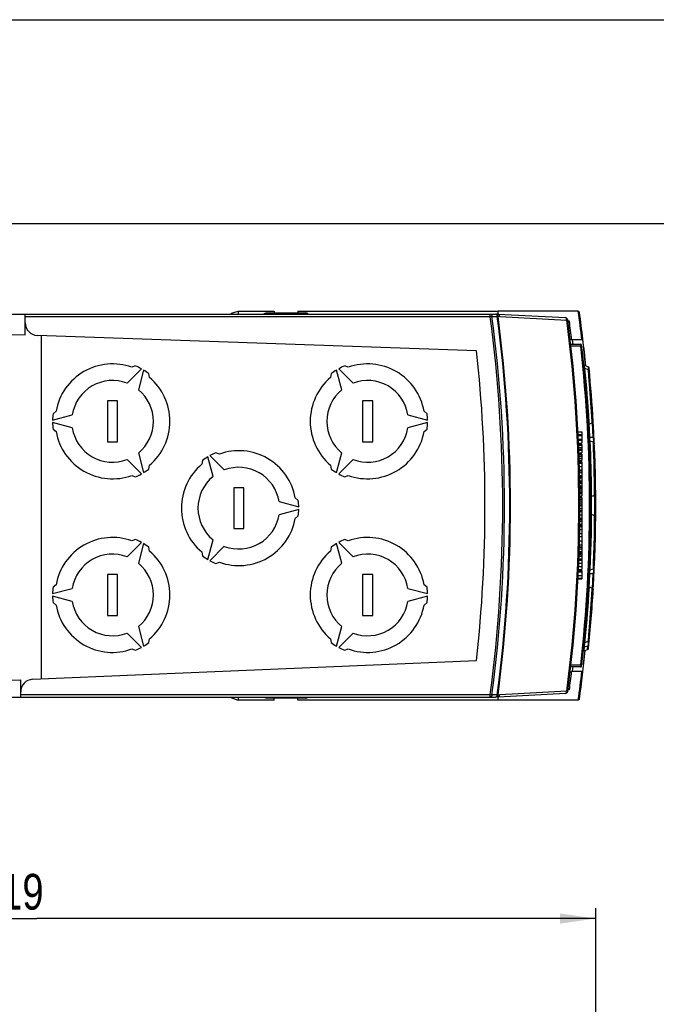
# Model space of a CAD drawing. Extents: x 0 to 594, y 0 to 420.
# Tile 13 of 27: x 287 to 349, y 324 to 420. Entities that reach past the tile are written whole.
import ezdxf

# ---------------------------------------------------------------- set-up
doc = ezdxf.new("R2010")
doc.units = 0
doc.header["$LTSCALE"] = 32.67
doc.layers.get('0').update_dxf_attribs({"linetype": 'CONTINUOUS'})
doc.styles.get("Standard").update_dxf_attribs({"font": 'txt', "width": 0.8})
doc.dimstyles.get("Standard").update_dxf_attribs({"dimtxt": 2.5, "dimasz": 2.5, "dimexe": 1.25, "dimexo": 0.625, "dimtad": 1, "dimcen": 2.5, "dimazin": 3, "dimtfac": 1, "dimtmove": 0, "dimatfit": 3})

# ---------------------------------------------------------------- blocks, each defined once
blk = doc.blocks.new('_FILLED')
at = {"color": 0, "linetype": 'BYBLOCK'}
blk.add_solid([(0, 0), (-1, 0.143), (-1, -0.143)], dxfattribs=at)
blk = doc.blocks.new('*D12')
at = {"color": 2, "linetype": 'CONTINUOUS'}
for p, q in [((233.595, 323.054), (233.595, 332.97)), ((343.147, 278.639), (343.147, 332.97)), ((233.595, 331.97), (288.371, 331.97)), ((343.147, 331.97), (288.371, 331.97))]:
    blk.add_line(p, q, dxfattribs=at)
at = {"color": 2, "linetype": 'CONTINUOUS', "xscale": 3.5, "yscale": 3.5, "zscale": 3.5, "rotation": 180}
blk.add_blockref('_FILLED', (233.595, 331.97), dxfattribs=at)
at = {"color": 2, "linetype": 'CONTINUOUS', "xscale": 3.5, "yscale": 3.5, "zscale": 3.5}
blk.add_blockref('_FILLED', (343.147, 331.97), dxfattribs=at)
at = {"color": 5, "linetype": 'CONTINUOUS', "width": 0.8}
blk.add_text('219', height=3.5, dxfattribs=at).set_placement((282.792, 332.845))

msp = doc.modelspace()

# ---------------------------------------------------------------- linework, layer by layer
at = {"color": 7, "linetype": 'CONTINUOUS'}
for p, q in [((0, 420), (594, 420)), ((573, 400), (21, 400)), ((233.595, 391.162), (333.326, 391.162)), ((287.237, 389.127), (287.237, 391.162)), ((307.44, 391.25), (308.095, 391.468)), ((307.44, 391.162), (307.44, 391.25)), ((308.095, 391.468), (308.095, 391.162)), ((308.095, 391.468), (311.645, 391.468)), ((310.643, 391.218), (310.853, 391.288)), ((310.643, 391.218), (310.643, 391.162)), ((310.853, 391.288), (314.737, 391.288)), ((310.853, 391.288), (310.853, 391.162)), ((311.645, 391.468), (311.645, 391.288)), ((313.945, 391.468), (333.595, 391.468)), ((313.945, 391.468), (313.945, 391.288)), ((314.737, 391.288), (314.736, 391.162)), ((314.946, 391.218), (314.737, 391.288)), ((314.946, 391.162), (314.946, 391.218)), ((333.595, 391.162), (333.369, 391.155)), ((333.595, 391.162), (333.595, 391.468)), ((341.441, 391.464), (333.595, 391.464)), ((333.595, 391.162), (340.173, 390.818)), ((333.651, 391.143), (333.599, 391.162)), ((333.741, 390.933), (333.727, 391.02)), ((341.441, 391.464), (341.556, 391.363)), ((340.566, 390.463), (340.425, 390.463)), ((340.438, 390.362), (340.569, 390.366)), ((285.845, 389.176), (287.237, 389.127)), ((331.464, 387.583), (288.419, 389.086)), ((341.876, 388.662), (340.79, 388.662)), ((340.693, 388.212), (341.663, 388.212)), ((297.214, 384.402), (298.623, 385.812)), ((298.059, 386.084), (297.696, 385.956)), ((317.966, 385.812), (319.376, 384.402)), ((318.893, 385.956), (318.531, 386.084)), ((342.402, 386.005), (342.058, 386.13)), ((342.43, 385.705), (342.088, 385.83)), ((298.84, 385.687), (298.324, 383.761)), ((299.428, 384.956), (299.358, 385.334)), ((317.232, 385.334), (317.161, 384.956)), ((318.266, 383.761), (317.75, 385.687)), ((295.295, 382.662), (295.295, 378.662)), ((296.295, 382.662), (295.295, 382.662)), ((296.295, 378.662), (296.295, 382.662)), ((321.295, 382.662), (320.295, 382.662)), ((320.295, 382.662), (320.295, 378.662)), ((321.295, 378.662), (321.295, 382.662)), ((289.921, 380.787), (291.846, 381.303)), ((290.259, 381.662), (289.968, 381.412)), ((324.743, 381.303), (326.668, 380.787)), ((326.622, 381.412), (326.33, 381.662)), ((291.846, 380.022), (289.921, 380.537)), ((326.668, 380.537), (324.743, 380.022)), ((342.806, 380.503), (342.526, 380.401)), ((342.906, 380.628), (342.903, 380.641)), ((289.968, 379.912), (290.259, 379.662)), ((326.33, 379.662), (326.622, 379.912)), ((341.407, 379.652), (341.795, 379.652)), ((341.421, 379.374), (341.795, 379.374)), ((341.426, 379.29), (341.795, 379.29)), ((341.795, 379.652), (341.795, 378.532)), ((295.295, 378.662), (296.295, 378.662)), ((320.295, 378.662), (321.295, 378.662)), ((341.444, 378.903), (341.795, 378.903)), ((341.448, 378.828), (341.795, 378.828)), ((341.461, 378.532), (341.795, 378.532)), ((341.467, 378.386), (341.795, 378.386)), ((341.795, 378.386), (341.795, 377.579)), ((342.917, 378.612), (342.597, 378.728)), ((298.324, 377.564), (298.84, 375.638)), ((305.641, 375.261), (305.125, 377.187)), ((305.342, 377.312), (306.751, 375.902)), ((306.269, 377.456), (305.906, 377.584)), ((317.75, 375.638), (318.266, 377.564)), ((341.489, 377.839), (341.795, 377.839)), ((341.499, 377.579), (341.795, 377.579)), ((341.504, 377.447), (341.795, 377.447)), ((341.509, 377.296), (341.795, 377.296)), ((341.795, 377.447), (341.795, 376.835)), ((298.623, 375.513), (297.214, 376.923)), ((299.358, 375.991), (299.428, 376.369)), ((304.607, 376.834), (304.537, 376.456)), ((317.161, 376.369), (317.232, 375.991)), ((319.376, 376.923), (317.966, 375.513)), ((341.525, 376.835), (341.795, 376.835)), ((341.529, 376.691), (341.795, 376.691)), ((341.795, 376.691), (341.795, 375.649)), ((297.696, 375.369), (298.059, 375.241)), ((318.531, 375.241), (318.893, 375.369)), ((341.553, 375.81), (341.795, 375.81)), ((341.557, 375.642), (341.795, 375.642)), ((341.564, 375.365), (341.795, 375.365)), ((341.568, 375.126), (341.795, 375.126)), ((341.795, 375.642), (341.795, 375.365)), ((341.795, 375.35), (341.795, 375.131)), ((341.795, 375.126), (341.795, 374.626)), ((308.67, 374.162), (307.67, 374.162)), ((307.67, 374.162), (307.67, 370.162)), ((308.67, 370.162), (308.67, 374.162)), ((341.574, 374.85), (341.795, 374.85)), ((341.577, 374.611), (341.795, 374.611)), ((341.582, 374.334), (341.795, 374.334)), ((341.583, 374.242), (341.795, 374.242)), ((341.795, 374.611), (341.795, 373.607)), ((341.584, 374.145), (341.795, 374.145)), ((341.59, 373.6), (341.795, 373.6)), ((341.592, 373.347), (341.795, 373.347)), ((341.593, 373.203), (341.795, 373.203)), ((341.795, 373.6), (341.795, 373.347)), ((341.795, 373.203), (341.795, 371.06)), ((343.044, 373.408), (342.744, 373.299)), ((312.119, 372.803), (314.044, 372.287)), ((313.997, 372.912), (313.706, 373.162)), ((341.593, 373.052), (341.795, 373.052)), ((341.595, 372.591), (341.795, 372.591)), ((341.595, 372.414), (341.795, 372.414)), ((314.044, 372.037), (312.119, 371.522)), ((313.706, 371.162), (313.997, 371.412)), ((341.594, 372.138), (341.795, 372.138)), ((341.594, 371.941), (341.795, 371.941)), ((343.044, 371.417), (342.744, 371.526)), ((341.58, 370.385), (341.795, 370.385)), ((341.58, 370.351), (341.795, 370.351)), ((341.583, 370.598), (341.795, 370.598)), ((341.586, 370.874), (341.795, 370.874)), ((341.588, 371.06), (341.795, 371.06)), ((341.588, 371.035), (341.795, 371.035)), ((341.795, 371.035), (341.795, 370.598)), ((341.795, 370.584), (341.795, 370.369)), ((341.795, 370.351), (341.795, 368.389)), ((307.67, 370.162), (308.67, 370.162)), ((341.562, 369.372), (341.795, 369.372)), ((341.568, 369.693), (341.795, 369.693)), ((341.575, 370.074), (341.795, 370.074)), ((297.214, 367.402), (298.623, 368.812)), ((298.059, 369.084), (297.696, 368.956)), ((298.84, 368.687), (298.324, 366.761)), ((305.125, 367.138), (305.641, 369.064)), ((306.751, 368.423), (305.342, 367.013)), ((318.266, 366.761), (317.75, 368.687)), ((317.966, 368.812), (319.376, 367.402)), ((318.893, 368.956), (318.531, 369.084)), ((341.537, 368.389), (341.795, 368.389)), ((299.428, 367.956), (299.358, 368.334)), ((304.537, 367.869), (304.607, 367.491)), ((317.232, 368.334), (317.161, 367.956)), ((341.507, 367.461), (341.795, 367.461)), ((341.513, 367.626), (341.795, 367.626)), ((341.522, 367.902), (341.795, 367.902)), ((341.531, 368.178), (341.795, 368.178)), ((341.536, 368.342), (341.795, 368.342)), ((341.795, 368.342), (341.795, 368.186)), ((341.795, 368.178), (341.795, 367.902)), ((341.795, 367.894), (341.795, 366.156)), ((305.906, 366.741), (306.269, 366.869)), ((341.467, 366.443), (341.795, 366.443)), ((341.481, 366.77), (341.795, 366.77)), ((341.492, 367.055), (341.795, 367.055)), ((341.497, 367.185), (341.795, 367.185)), ((296.295, 365.662), (295.295, 365.662)), ((295.295, 365.662), (295.295, 361.662)), ((296.295, 361.662), (296.295, 365.662)), ((321.295, 365.662), (320.295, 365.662)), ((320.295, 365.662), (320.295, 361.662)), ((321.295, 361.662), (321.295, 365.662)), ((341.45, 366.045), (341.795, 366.045)), ((341.455, 366.156), (341.795, 366.156)), ((341.795, 366.045), (341.795, 365.24)), ((342.917, 366.213), (342.597, 366.097)), ((290.259, 364.662), (289.968, 364.412)), ((326.622, 364.412), (326.33, 364.662)), ((341.411, 365.24), (341.795, 365.24)), ((341.413, 365.289), (341.795, 365.289)), ((289.921, 363.787), (291.846, 364.303)), ((324.743, 364.303), (326.668, 363.787)), ((342.806, 364.322), (342.526, 364.424)), ((342.9, 364.174), (342.906, 364.197)), ((291.846, 363.022), (289.921, 363.537)), ((289.968, 362.912), (290.259, 362.662)), ((326.668, 363.537), (324.743, 363.022)), ((326.33, 362.662), (326.622, 362.912)), ((295.295, 361.662), (296.295, 361.662)), ((320.295, 361.662), (321.295, 361.662)), ((298.623, 358.513), (297.214, 359.923)), ((298.324, 360.564), (298.84, 358.638)), ((317.75, 358.638), (318.266, 360.564)), ((319.376, 359.923), (317.966, 358.513)), ((299.358, 358.991), (299.428, 359.369)), ((317.161, 359.369), (317.232, 358.991)), ((342.43, 359.119), (342.088, 358.995)), ((297.696, 358.369), (298.059, 358.241)), ((318.531, 358.241), (318.893, 358.369)), ((342.008, 358.195), (342.353, 358.32)), ((287.967, 355.398), (331.465, 357.257)), ((341.663, 356.612), (340.693, 356.612)), ((341.876, 356.162), (340.79, 356.162)), ((285.845, 355.307), (286.795, 355.347)), ((286.795, 353.662), (286.795, 355.347)), ((340.173, 354.007), (333.595, 353.662)), ((340.566, 354.362), (340.425, 354.362)), ((340.569, 354.459), (340.438, 354.462)), ((233.595, 353.662), (333.326, 353.662)), ((307.44, 353.662), (307.44, 353.575)), ((307.44, 353.575), (308.095, 353.357)), ((308.095, 353.662), (308.095, 353.357)), ((311.645, 353.357), (308.095, 353.357)), ((310.643, 353.662), (310.643, 353.607)), ((310.853, 353.537), (310.643, 353.607)), ((310.853, 353.537), (310.853, 353.662)), ((314.737, 353.537), (310.853, 353.537)), ((311.645, 353.357), (311.645, 353.537)), ((313.945, 353.357), (313.945, 353.537)), ((333.595, 353.357), (313.945, 353.357)), ((314.736, 353.662), (314.737, 353.537)), ((314.737, 353.537), (314.946, 353.607)), ((314.946, 353.607), (314.946, 353.662)), ((333.595, 353.662), (333.369, 353.67)), ((333.595, 353.357), (333.595, 353.662)), ((341.441, 353.361), (333.595, 353.361)), ((333.696, 353.731), (333.727, 353.804)), ((333.727, 353.804), (333.741, 353.892)), ((341.556, 353.462), (341.441, 353.361))]:
    msp.add_line(p, q, dxfattribs=at)
at = {"color": 9, "linetype": 'CONTINUOUS'}
for p, q in [((332.81, 390.912), (287.237, 390.912)), ((332.808, 390.912), (332.808, 391.162)), ((332.983, 390.936), (332.808, 390.912)), ((332.983, 390.936), (333.501, 390.936)), ((333.501, 390.936), (333.483, 391.024)), ((333.574, 390.945), (333.501, 390.936)), ((333.741, 390.933), (333.574, 390.927)), ((333.741, 390.933), (340.308, 390.588)), ((340.408, 390.601), (340.308, 390.588)), ((288.845, 355.435), (288.845, 389.071)), ((341.674, 388.012), (340.728, 388.012)), ((341.663, 388.212), (341.674, 388.012)), ((341.773, 388.024), (341.674, 388.012)), ((342.151, 385.198), (342.088, 385.83)), ((342.27, 383.899), (342.151, 385.198)), ((342.487, 385.052), (342.43, 385.705)), ((342.548, 384.313), (342.487, 385.052)), ((342.322, 383.279), (342.27, 383.899)), ((342.617, 383.421), (342.548, 384.313)), ((342.373, 382.647), (342.322, 383.279)), ((342.684, 382.483), (342.617, 383.421)), ((342.418, 382.043), (342.373, 382.647)), ((342.472, 381.255), (342.418, 382.043)), ((342.769, 381.159), (342.684, 382.483)), ((342.516, 380.566), (342.472, 381.255)), ((342.806, 380.503), (342.769, 381.159)), ((342.539, 379.893), (342.51, 380.391)), ((342.526, 380.401), (342.516, 380.566)), ((342.896, 379.068), (342.822, 380.504)), ((342.582, 379.078), (342.539, 379.893)), ((342.896, 379.068), (342.582, 379.078)), ((341.47, 378.327), (341.795, 378.327)), ((341.479, 378.112), (341.795, 378.112)), ((342.626, 378.094), (342.597, 378.728)), ((342.655, 377.372), (342.626, 378.094)), ((342.919, 378.667), (342.913, 378.613)), ((342.943, 377.956), (342.917, 378.612)), ((342.924, 378.773), (342.919, 378.667)), ((342.921, 378.883), (342.924, 378.773)), ((342.95, 378.592), (342.96, 378.597)), ((342.961, 378.597), (342.996, 378.634)), ((342.996, 378.634), (343.007, 378.678)), ((341.486, 377.94), (341.795, 377.94)), ((341.512, 377.216), (341.795, 377.216)), ((342.676, 376.795), (342.655, 377.372)), ((342.986, 376.632), (342.943, 377.956)), ((341.519, 377.028), (341.795, 377.028)), ((341.533, 376.578), (341.795, 376.578)), ((341.542, 376.25), (341.795, 376.25)), ((342.695, 376.175), (342.676, 376.795)), ((342.711, 375.545), (342.695, 376.175)), ((343.009, 375.694), (342.986, 376.632)), ((341.551, 375.921), (341.795, 375.921)), ((341.564, 375.333), (341.795, 375.333)), ((341.566, 375.231), (341.795, 375.231)), ((341.568, 375.16), (341.795, 375.16)), ((342.724, 374.942), (342.711, 375.545)), ((343.027, 374.802), (343.009, 375.694)), ((341.574, 374.819), (341.795, 374.819)), ((341.576, 374.725), (341.795, 374.725)), ((341.577, 374.643), (341.795, 374.643)), ((342.736, 374.153), (342.724, 374.942)), ((342.743, 373.464), (342.736, 374.153)), ((343.031, 374.533), (343.027, 374.802)), ((343.041, 373.706), (343.031, 374.533)), ((341.585, 374.068), (341.795, 374.068)), ((341.587, 373.862), (341.795, 373.862)), ((341.589, 373.689), (341.795, 373.689)), ((342.745, 372.029), (342.743, 373.464)), ((341.594, 372.972), (341.795, 372.972)), ((341.594, 372.784), (341.795, 372.784)), ((341.592, 371.5), (341.795, 371.5)), ((341.594, 371.829), (341.795, 371.829)), ((342.737, 370.794), (342.745, 372.029)), ((343.041, 371.116), (343.048, 372.047)), ((341.581, 370.468), (341.795, 370.468)), ((341.583, 370.567), (341.795, 370.567)), ((341.589, 371.171), (341.795, 371.171)), ((342.723, 369.805), (342.737, 370.794)), ((343.031, 370.29), (343.041, 371.116)), ((342.994, 368.496), (343.016, 369.433)), ((343.016, 369.433), (343.031, 370.29)), ((341.542, 368.562), (341.795, 368.562)), ((341.552, 368.973), (341.795, 368.973)), ((342.968, 367.605), (342.994, 368.496)), ((341.516, 367.72), (341.795, 367.72)), ((341.519, 367.815), (341.795, 367.815)), ((341.521, 367.869), (341.795, 367.869)), ((342.637, 366.99), (342.677, 368.076)), ((342.943, 366.868), (342.968, 367.605)), ((342.917, 366.213), (342.943, 366.868)), ((341.428, 365.58), (341.795, 365.58)), ((341.445, 365.933), (341.795, 365.933)), ((342.539, 364.931), (342.582, 365.747)), ((342.582, 365.747), (342.896, 365.757)), ((342.858, 364.986), (342.896, 365.757)), ((342.914, 365.863), (342.896, 365.757)), ((342.913, 366.212), (342.921, 366.131)), ((342.923, 365.994), (342.914, 365.863)), ((342.921, 366.131), (342.923, 365.994)), ((342.51, 364.434), (342.539, 364.931)), ((342.822, 364.312), (342.858, 364.986)), ((342.438, 363.068), (342.486, 363.789)), ((342.486, 363.789), (342.526, 364.424)), ((342.684, 362.339), (342.769, 363.666)), ((342.769, 363.666), (342.806, 364.322)), ((342.396, 362.49), (342.438, 363.068)), ((342.349, 361.869), (342.396, 362.49)), ((342.617, 361.401), (342.684, 362.339)), ((342.151, 359.628), (342.271, 360.932)), ((342.548, 360.508), (342.617, 361.401)), ((342.43, 359.119), (342.487, 359.772)), ((342.487, 359.772), (342.548, 360.508)), ((342.019, 359.031), (342.007, 359.048)), ((342.088, 358.931), (342.105, 359.001)), ((342.411, 359.085), (342.105, 359.001)), ((342.404, 358.739), (342.388, 358.684)), ((342.414, 358.833), (342.404, 358.739)), ((342.414, 359.121), (342.411, 359.085)), ((342.411, 359.085), (342.416, 358.954)), ((342.416, 358.954), (342.414, 358.833)), ((342.008, 358.195), (342.048, 358.591)), ((342.048, 358.591), (342.388, 358.684)), ((342.353, 358.32), (342.388, 358.684)), ((340.728, 356.812), (341.674, 356.812)), ((341.674, 356.812), (341.663, 356.612)), ((341.674, 356.812), (341.773, 356.801)), ((286.795, 353.912), (332.81, 353.912)), ((332.808, 353.912), (332.983, 353.889)), ((332.808, 353.662), (332.808, 353.912)), ((340.308, 354.237), (333.741, 353.892)), ((340.308, 354.237), (340.408, 354.224)), ((333.501, 353.889), (332.983, 353.889)), ((333.501, 353.889), (333.574, 353.88)), ((333.574, 353.898), (333.741, 353.892))]:
    msp.add_line(p, q, dxfattribs=at)
for points in [[(332.808, 391.162), (332.871, 391.146), (332.926, 391.097), (332.965, 391.024), (332.983, 390.936)], [(333.483, 391.024), (333.444, 391.097), (333.389, 391.146), (333.326, 391.162)], [(340.308, 390.588), (340.298, 390.675), (340.268, 390.749), (340.225, 390.798), (340.173, 390.818)], [(342.055, 386.033), (342.052, 386.076), (342.051, 386.107), (342.053, 386.125), (342.058, 386.13)], [(342.071, 385.915), (342.062, 385.979), (342.055, 386.033)], [(342.085, 385.832), (342.084, 385.839), (342.071, 385.915)], [(342.402, 386.005), (342.414, 385.979), (342.423, 385.913)], [(342.423, 385.913), (342.43, 385.812), (342.433, 385.704)], [(342.582, 379.078), (342.531, 379.101), (342.497, 379.137), (342.483, 379.182)], [(342.573, 378.93), (342.574, 378.983), (342.576, 379.033), (342.582, 379.078)], [(342.994, 378.962), (342.98, 379.007), (342.946, 379.044), (342.896, 379.068)], [(342.896, 379.068), (342.911, 378.984), (342.921, 378.883)], [(342.579, 378.817), (342.575, 378.874), (342.573, 378.93)], [(342.587, 378.734), (342.584, 378.758), (342.579, 378.817)], [(343.048, 372.047), (343.048, 372.769), (343.041, 373.706)], [(342.677, 368.076), (342.695, 368.672), (342.723, 369.805)], [(342.597, 366.097), (342.599, 366.154), (342.637, 366.99)], [(342.483, 365.643), (342.496, 365.687), (342.531, 365.724), (342.582, 365.747)], [(342.574, 365.933), (342.582, 366.042), (342.588, 366.091)], [(342.582, 365.747), (342.574, 365.835), (342.574, 365.933)], [(342.896, 365.757), (342.945, 365.78), (342.98, 365.817), (342.994, 365.863)], [(343.007, 366.147), (342.996, 366.19), (342.962, 366.227), (342.96, 366.228)], [(342.271, 360.932), (342.297, 361.239), (342.349, 361.869)], [(342.048, 358.591), (342.044, 358.608), (342.043, 358.634), (342.045, 358.667), (342.048, 358.707), (342.055, 358.753), (342.063, 358.806)], [(342.063, 358.806), (342.074, 358.865), (342.088, 358.931)], [(342.088, 358.995), (342.09, 359.013), (342.151, 359.628)], [(342.388, 358.684), (342.436, 358.711), (342.47, 358.754), (342.486, 358.807)], [(342.509, 359.039), (342.498, 359.056), (342.464, 359.072), (342.411, 359.085)], [(341.95, 358.469), (341.966, 358.521), (342, 358.564), (342.048, 358.591)], [(340.173, 354.007), (340.225, 354.026), (340.268, 354.076), (340.298, 354.15), (340.308, 354.237)], [(332.983, 353.889), (332.965, 353.801), (332.926, 353.728), (332.871, 353.679), (332.808, 353.662)], [(333.326, 353.662), (333.389, 353.679), (333.444, 353.728), (333.483, 353.801), (333.501, 353.889)]]:
    msp.add_lwpolyline(points, dxfattribs=at)
at = {"color": 7, "linetype": 'CONTINUOUS'}
for points in [[(333.727, 391.02), (333.696, 391.094), (333.651, 391.143)], [(342.088, 385.83), (342.04, 385.858), (342.006, 385.902), (341.99, 385.957)], [(342.43, 385.705), (342.478, 385.677), (342.512, 385.633), (342.528, 385.579)], [(342.526, 380.401), (342.473, 380.367), (342.437, 380.315), (342.427, 380.251)], [(342.806, 380.503), (342.86, 380.536), (342.895, 380.589), (342.905, 380.653)], [(342.597, 378.728), (342.547, 378.758), (342.513, 378.805), (342.498, 378.862)], [(342.917, 378.612), (342.967, 378.582), (343.002, 378.535), (343.016, 378.477)], [(342.744, 373.299), (342.692, 373.267), (342.657, 373.217), (342.645, 373.157)], [(343.044, 373.408), (343.095, 373.439), (343.13, 373.489), (343.142, 373.55)], [(342.744, 371.526), (342.692, 371.558), (342.657, 371.607), (342.645, 371.668)], [(343.044, 371.417), (343.095, 371.386), (343.13, 371.336), (343.142, 371.275)], [(342.597, 366.097), (342.547, 366.067), (342.513, 366.02), (342.498, 365.963)], [(342.917, 366.213), (342.967, 366.243), (343.002, 366.29), (343.016, 366.348)], [(342.526, 364.424), (342.473, 364.458), (342.437, 364.51), (342.427, 364.574)], [(342.806, 364.322), (342.86, 364.289), (342.895, 364.236), (342.905, 364.172)], [(342.088, 358.995), (342.04, 358.967), (342.006, 358.923), (341.99, 358.868)], [(342.43, 359.119), (342.478, 359.148), (342.512, 359.192), (342.528, 359.246)], [(341.91, 358.069), (341.926, 358.123), (341.962, 358.168), (342.008, 358.195)], [(342.353, 358.32), (342.399, 358.347), (342.434, 358.392), (342.451, 358.446)], [(333.599, 353.663), (333.651, 353.682), (333.696, 353.731)]]:
    msp.add_lwpolyline(points, dxfattribs=at)
at = {"color": 9, "linetype": 'CONTINUOUS'}
for centre, radius, start, end in [((193.797, 372.412), 140.237, 352.41955, 7.58045), ((193.797, 372.412), 140.413, 352.41945, 7.58055), ((193.797, 372.412), 140.927, 352.44726, 7.55274), ((201.67, 372.412), 139.825, 352.5313, 7.4687), ((202.722, 372.412), 139.825, 353.59429, 6.40571)]:
    msp.add_arc(centre, radius, start, end, dxfattribs=at)
at = {"color": 7, "linetype": 'CONTINUOUS'}
for centre, radius, start, end in [((333.326, 390.912), 0.25, 7.55274, 90), ((193.797, 372.412), 141, 352.44726, 7.55274), ((340.16, 390.568), 0.25, 7.4687, 87), ((201.67, 372.412), 139.925, 352.5313, 7.4687), ((202.845, 372.412), 139.9, 6.67023, 7.82667), ((202.845, 372.412), 140, 5.61427, 7.77958), ((288.462, 390.31), 1.225, 180, 268), ((202.845, 372.412), 138.899, 6.71848, 7.4671), ((202.845, 372.412), 138.978, 6.52821, 6.71467), ((202.845, 372.412), 139.978, 5.61904, 6.66647), ((341.663, 388.112), 0.1, 6.44695, 90), ((202.722, 372.412), 139.925, 353.55305, 6.44695), ((193.797, 372.412), 138.5, 353.71777, 6.2885), ((295.795, 380.662), 5.625, 70.24035, 169.75965), ((295.795, 380.662), 5.875, 61.21915, 67.33437), ((320.795, 380.662), 5.875, 112.66563, 118.78085), ((320.795, 380.662), 5.625, 10.24035, 109.75965), ((342.11, 386.271), 0.15, 185.678, 250), ((342.35, 385.864), 0.15, 5.50288, 70), ((202.722, 372.412), 140.425, 3.36404, 5.50288), ((295.795, 380.662), 5.875, 52.66563, 58.78085), ((295.795, 380.662), 5.625, 310.24035, 49.75965), ((320.795, 380.662), 5.625, 130.24035, 229.75965), ((320.795, 380.662), 5.875, 121.21915, 127.33437), ((295.795, 380.662), 4, 69.21989, 170.78011), ((320.795, 380.662), 4, 9.21989, 110.78011), ((295.795, 380.662), 4, 309.21989, 50.78011), ((320.795, 380.662), 4, 129.21989, 230.78011), ((295.795, 380.662), 5.875, 172.66563, 178.78085), ((320.795, 380.662), 5.875, 1.21915, 7.33437), ((295.795, 380.662), 5.875, 181.21915, 187.33437), ((295.795, 380.662), 4, 189.21989, 290.78011), ((320.795, 380.662), 4, 249.21989, 350.78011), ((320.795, 380.662), 5.875, 352.66563, 358.78085), ((202.722, 372.412), 140.425, 356.64639, 3.3536), ((295.795, 380.662), 5.625, 190.24035, 289.75965), ((320.795, 380.662), 5.625, 250.24035, 349.75965), ((308.17, 372.162), 5.875, 121.21915, 127.33437), ((308.17, 372.162), 5.875, 112.66563, 118.78085), ((308.17, 372.162), 5.625, 10.24035, 109.75965), ((308.17, 372.162), 5.625, 130.24035, 229.75965), ((308.17, 372.162), 4, 9.21989, 110.78011), ((295.795, 380.662), 5.875, 292.66563, 298.78085), ((295.795, 380.662), 5.875, 301.21915, 307.33437), ((308.17, 372.162), 4, 129.21989, 230.78011), ((320.795, 380.662), 5.875, 232.66563, 238.78085), ((320.795, 380.662), 5.875, 241.21915, 247.33437), ((308.17, 372.162), 5.875, 1.21915, 7.33437), ((308.17, 372.162), 4, 249.21989, 350.78011), ((308.17, 372.162), 5.875, 352.66563, 358.78085), ((308.17, 372.162), 5.625, 250.24035, 349.75965), ((295.795, 363.662), 5.625, 70.24035, 169.75965), ((295.795, 363.662), 5.875, 61.21915, 67.33437), ((295.795, 363.662), 5.875, 52.66563, 58.78085), ((320.795, 363.662), 5.875, 121.21915, 127.33437), ((320.795, 363.662), 5.875, 112.66563, 118.78085), ((320.795, 363.662), 5.625, 10.24035, 109.75965), ((295.795, 363.662), 4, 69.21989, 170.78011), ((295.795, 363.662), 5.625, 310.24035, 49.75965), ((308.17, 372.162), 5.875, 232.66563, 238.78085), ((320.795, 363.662), 5.625, 130.24035, 229.75965), ((320.795, 363.662), 4, 9.21989, 110.78011), ((295.795, 363.662), 4, 309.21989, 50.78011), ((308.17, 372.162), 5.875, 241.21915, 247.33437), ((320.795, 363.662), 4, 129.21989, 230.78011), ((295.795, 363.662), 5.875, 172.66563, 178.78085), ((320.795, 363.662), 5.875, 1.21915, 7.33437), ((202.722, 372.412), 140.425, 354.29217, 356.63596), ((295.795, 363.662), 5.875, 181.21915, 187.33437), ((295.795, 363.662), 5.625, 190.24035, 289.75965), ((295.795, 363.662), 4, 189.21989, 290.78011), ((320.795, 363.662), 5.625, 250.24035, 349.75965), ((320.795, 363.662), 4, 249.21989, 350.78011), ((320.795, 363.662), 5.875, 352.66563, 358.78085), ((295.795, 363.662), 5.875, 301.21915, 307.33437), ((320.795, 363.662), 5.875, 232.66563, 238.78085), ((295.795, 363.662), 5.875, 292.66563, 298.78085), ((320.795, 363.662), 5.875, 241.21915, 247.33437), ((202.845, 372.412), 140, 352.22042, 354.17919), ((202.845, 372.412), 139.978, 353.33353, 354.17642), ((342.11, 358.554), 0.15, 152.88144, 174.3219), ((202.845, 372.412), 138.899, 352.5329, 353.28152), ((202.845, 372.412), 138.978, 353.28533, 353.47179), ((202.845, 372.412), 139.9, 352.17332, 353.32977), ((341.663, 356.712), 0.1, 270, 353.55305), ((288.02, 354.174), 1.225, 92.44766, 180), ((340.16, 354.257), 0.25, 273, 352.5313), ((333.326, 353.912), 0.25, 270, 352.44726)]:
    msp.add_arc(centre, radius, start, end, dxfattribs=at)

# ---------------------------------------------------------------- dimensions: what is measured, and where the dimension line sits
at = {"color": 2, "linetype": 'CONTINUOUS'}
dim = msp.add_linear_dim(base=(343.147, 331.97), p1=(233.595, 323.054), p2=(343.147, 278.639), dimstyle='Standard', dxfattribs=at)
dim.commit()
dim.dimension.update_dxf_attribs({"geometry": '*D12', "text_midpoint": (286.992, 334.595), "dimtype": 128})

doc.saveas('drawing.dxf')
